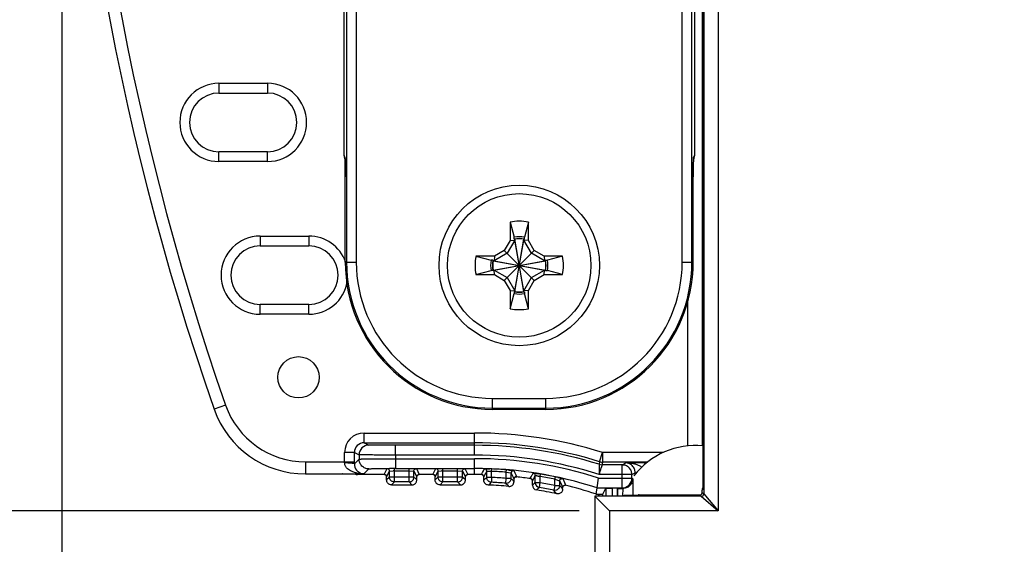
# Model space of a CAD drawing. Header units: inches. Extents: x 0 to 22, y 0 to 17.
# Tile 13 of 33: x 7.8 to 9.8, y 8.1 to 9.2. Entities that reach past the tile are written whole.
import ezdxf

# ---------------------------------------------------------------- set-up
doc = ezdxf.new("R2010")
doc.units = ezdxf.units.IN
doc.header["$LTSCALE"] = 1.21
doc.header["$MEASUREMENT"] = 0
doc.layers.get('0').update_dxf_attribs({"linetype": 'CONTINUOUS'})
doc.layers.add('02___PRT_ALL_AXES', color=7, linetype='CONTINUOUS')
doc.layers.add('DIMENSIONS', color=7, linetype='CONTINUOUS')
doc.styles.get("Standard").update_dxf_attribs({"font": 'txt', "width": 0.8})
doc.dimstyles.new('DIMSTYLE_1', dxfattribs={"dimtxt": 0.125, "dimasz": 0.18, "dimexe": 0.125, "dimexo": 0.0625, "dimgap": 0.0625, "dimtad": 0, "dimtih": 1, "dimtoh": 1, "dimzin": 4, "dimdsep": 46, "dimtxsty": 'STANDARD', "dimblk": '_FILLED', "dimblk1": '_FILLED', "dimblk2": '_FILLED', "dimcen": 0.09, "dimadec": 0, "dimazin": 0, "dimtp": 0.001, "dimtm": 0.001, "dimtfac": 1, "dimtofl": 0, "dimtmove": 0, "dimatfit": 3, "dimldrblk": '_FILLED', "dimfxl": 1, "dimtolj": 1, "dimtzin": 4, "dimarcsym": 0})

# ---------------------------------------------------------------- blocks, each defined once
blk = doc.blocks.new('_FILLED')
at = {"color": 0, "linetype": 'BYBLOCK'}
blk.add_solid([(0, 0), (-1, 0.174), (-1, -0.174)], dxfattribs=at)
blk = doc.blocks.new('*D0')
at = {"layer": 'DIMENSIONS', "color": 2, "linetype": 'CONTINUOUS'}
for p, q in [((8.9475, 12.2963), (6.2586, 12.2963)), ((6.3836, 12.2963), (6.3836, 10.3668)), ((6.3836, 8.1873), (6.3836, 10.1168)), ((8.9475, 8.1873), (6.2586, 8.1873))]:
    blk.add_line(p, q, dxfattribs=at)
at = {"layer": 'DIMENSIONS', "color": 2, "linetype": 'CONTINUOUS', "xscale": 0.18, "yscale": 0.18, "zscale": 0.18}
for p, rotation in [((6.3836, 12.2963), 90), ((6.3836, 8.1873), 270)]:
    blk.add_blockref('_FILLED', p, dxfattribs=dict(at, rotation=rotation))
at = {"layer": 'DIMENSIONS', "color": 2, "linetype": 'CONTINUOUS', "insert": (6.3836, 10.3043), "char_height": 0.125, "width": 1.225, "attachment_point": 2, "line_spacing_factor": 0.9}
blk.add_mtext('4.11{\\Ftxt.shx;\\W1.000000;\\H0.125000; }[104.4]', dxfattribs=at)
blk = doc.blocks.new('*D4')
at = {"layer": 'DIMENSIONS', "color": 2, "linetype": 'CONTINUOUS'}
for p, q in [((12.9823, 8.4136), (12.9823, 5.7158)), ((8.98, 8.0041), (8.98, 5.7158)), ((8.98, 5.8408), (10.3062, 5.8408)), ((12.9823, 5.8408), (11.6562, 5.8408))]:
    blk.add_line(p, q, dxfattribs=at)
at = {"layer": 'DIMENSIONS', "color": 2, "linetype": 'CONTINUOUS', "xscale": 0.18, "yscale": 0.18, "zscale": 0.18, "rotation": 180}
blk.add_blockref('_FILLED', (8.98, 5.8408), dxfattribs=at)
at = {"layer": 'DIMENSIONS', "color": 2, "linetype": 'CONTINUOUS', "xscale": 0.18, "yscale": 0.18, "zscale": 0.18}
blk.add_blockref('_FILLED', (12.9823, 5.8408), dxfattribs=at)
at = {"layer": 'DIMENSIONS', "color": 2, "linetype": 'CONTINUOUS', "insert": (10.9812, 5.9033), "char_height": 0.125, "width": 1.225, "attachment_point": 2, "line_spacing_factor": 0.9}
blk.add_mtext('4.00{\\Ftxt.shx;\\W1.000000;\\H0.125000; }[101.7]', dxfattribs=at)
blk = doc.blocks.new('*D5')
at = {"layer": 'DIMENSIONS', "color": 2, "linetype": 'CONTINUOUS'}
for p, q in [((7.8836, 10.1793), (7.8836, 6.4658)), ((8.98, 8.0041), (8.98, 6.4658)), ((7.8836, 6.5908), (7.5121, 6.5908)), ((8.98, 6.5908), (9.34, 6.5908))]:
    blk.add_line(p, q, dxfattribs=at)
at = {"layer": 'DIMENSIONS', "color": 2, "linetype": 'CONTINUOUS', "xscale": 0.18, "yscale": 0.18, "zscale": 0.18}
blk.add_blockref('_FILLED', (7.8836, 6.5908), dxfattribs=at)
at = {"layer": 'DIMENSIONS', "color": 2, "linetype": 'CONTINUOUS', "xscale": 0.18, "yscale": 0.18, "zscale": 0.18, "rotation": 180}
blk.add_blockref('_FILLED', (8.98, 6.5908), dxfattribs=at)
at = {"layer": 'DIMENSIONS', "color": 2, "linetype": 'CONTINUOUS', "insert": (7.4496, 6.6533), "char_height": 0.125, "width": 1.125, "attachment_point": 3, "line_spacing_factor": 0.9}
blk.add_mtext('1.10{\\Ftxt.shx;\\W1.000000;\\H0.125000; }[27.9]', dxfattribs=at)

msp = doc.modelspace()

# ---------------------------------------------------------------- linework, layer by layer
at = {"color": 7, "linetype": 'CONTINUOUS'}
for p, q in [((9.2338, 12.2963), (9.2338, 8.1873)), ((9.2038, 12.2613), (9.2038, 8.2223)), ((9.2022, 12.2523), (9.2022, 8.2313)), ((9.2013, 8.3209), (9.2013, 12.1773)), ((8.469, 11.7848), (8.469, 8.6988)), ((8.489, 11.7848), (8.489, 8.6988)), ((9.1596, 8.6988), (9.1596, 11.7848)), ((9.1796, 8.6988), (9.1796, 11.7848)), ((8.4638, 8.9181), (8.4638, 11.5655)), ((9.1848, 11.5655), (9.1848, 8.9181)), ((8.2065, 9.0662), (8.2065, 9.0462)), ((8.2065, 9.0662), (8.3065, 9.0662)), ((8.3065, 9.0662), (8.3065, 9.0462)), ((8.2065, 9.0462), (8.3065, 9.0462)), ((8.2065, 8.9054), (8.2065, 8.9254)), ((8.3065, 8.9254), (8.2065, 8.9254)), ((8.3065, 8.9054), (8.3065, 8.9254)), ((8.4658, 8.9142), (8.4638, 8.9181)), ((8.4661, 8.909), (8.4658, 8.9142)), ((9.1828, 8.9142), (9.1825, 8.909)), ((9.1848, 8.9181), (9.1828, 8.9142)), ((8.3065, 8.9054), (8.2065, 8.9054)), ((8.4659, 8.9117), (8.466, 8.9112)), ((8.4661, 8.9089), (8.4659, 8.9092)), ((8.4661, 8.9084), (8.4661, 8.909)), ((8.4661, 8.9089), (8.4661, 8.9069)), ((8.4662, 8.902), (8.4663, 8.899)), ((9.1824, 8.902), (9.1823, 8.9004)), ((9.1827, 8.9092), (9.1825, 8.9089)), ((9.1825, 8.909), (9.1825, 8.9084)), ((9.1825, 8.906), (9.1825, 8.9083)), ((8.4664, 8.8742), (8.4664, 8.8769)), ((8.4664, 8.6988), (8.4664, 8.8742)), ((8.4664, 8.8742), (8.4664, 8.8742)), ((9.1822, 8.8865), (9.1822, 8.8827)), ((9.1822, 8.8761), (9.1822, 8.8742)), ((9.1822, 8.8742), (9.1822, 8.8742)), ((8.8054, 8.7808), (8.8138, 8.7496)), ((8.8054, 8.7808), (8.8054, 8.743)), ((8.8432, 8.7808), (8.8348, 8.7496)), ((8.8432, 8.743), (8.8432, 8.7808)), ((8.2914, 8.7522), (8.2914, 8.7322)), ((8.2914, 8.7522), (8.3914, 8.7522)), ((8.3914, 8.7522), (8.3914, 8.7322)), ((8.2914, 8.7322), (8.3914, 8.7322)), ((8.8054, 8.743), (8.7936, 8.7225)), ((8.8149, 8.7437), (8.7993, 8.7168)), ((8.8054, 8.743), (8.8149, 8.7437)), ((8.8138, 8.7459), (8.8138, 8.7496)), ((8.8147, 8.7461), (8.8149, 8.7455)), ((8.8149, 8.7455), (8.8149, 8.7437)), ((8.8337, 8.6381), (8.8149, 8.7455)), ((8.8149, 8.6381), (8.8337, 8.7455)), ((8.8337, 8.6399), (8.8149, 8.7437)), ((8.8149, 8.6399), (8.8337, 8.7437)), ((8.8339, 8.7461), (8.8337, 8.7455)), ((8.8337, 8.7437), (8.8337, 8.7455)), ((8.8493, 8.7168), (8.8337, 8.7437)), ((8.8432, 8.743), (8.8337, 8.7437)), ((8.8348, 8.7459), (8.8348, 8.7496)), ((8.855, 8.7225), (8.8432, 8.743)), ((8.7353, 8.7107), (8.7665, 8.7023)), ((8.7731, 8.7107), (8.7353, 8.7107)), ((8.7993, 8.7168), (8.7724, 8.7012)), ((8.7731, 8.7107), (8.7724, 8.7012)), ((8.7936, 8.7225), (8.7731, 8.7107)), ((8.855, 8.6611), (8.7936, 8.7225)), ((8.7936, 8.6611), (8.855, 8.7225)), ((8.8762, 8.7012), (8.8493, 8.7168)), ((8.8755, 8.7107), (8.855, 8.7225)), ((8.8755, 8.7107), (8.8762, 8.7012)), ((8.9133, 8.7107), (8.8755, 8.7107)), ((8.9133, 8.7107), (8.8821, 8.7023)), ((8.4664, 8.6988), (8.489, 8.6988)), ((8.7702, 8.7023), (8.7665, 8.7023)), ((8.77, 8.7014), (8.7706, 8.7012)), ((8.7706, 8.7012), (8.878, 8.6824)), ((8.7724, 8.7012), (8.7706, 8.7012)), ((8.7706, 8.6824), (8.878, 8.7012)), ((8.7724, 8.7012), (8.8762, 8.6824)), ((8.7724, 8.6824), (8.8762, 8.7012)), ((8.878, 8.7012), (8.8762, 8.7012)), ((8.8786, 8.7014), (8.878, 8.7012)), ((8.8784, 8.7023), (8.8821, 8.7023)), ((9.1596, 8.6988), (9.1822, 8.6988)), ((8.7353, 8.6729), (8.7665, 8.6813)), ((8.7353, 8.6729), (8.7731, 8.6729)), ((8.7702, 8.6813), (8.7665, 8.6813)), ((8.77, 8.6822), (8.7706, 8.6824)), ((8.7706, 8.6824), (8.7724, 8.6824)), ((8.7724, 8.6824), (8.7993, 8.6668)), ((8.7731, 8.6729), (8.7724, 8.6824)), ((8.7731, 8.6729), (8.7936, 8.6611)), ((8.8493, 8.6668), (8.8762, 8.6824)), ((8.855, 8.6611), (8.8755, 8.6729)), ((8.8755, 8.6729), (8.8762, 8.6824)), ((8.8755, 8.6729), (8.9133, 8.6729)), ((8.8762, 8.6824), (8.878, 8.6824)), ((8.8786, 8.6822), (8.878, 8.6824)), ((8.8784, 8.6813), (8.8821, 8.6813)), ((8.9133, 8.6729), (8.8821, 8.6813)), ((8.7936, 8.6611), (8.8054, 8.6406)), ((8.7993, 8.6668), (8.8149, 8.6399)), ((8.8337, 8.6399), (8.8493, 8.6668)), ((8.8432, 8.6406), (8.855, 8.6611)), ((8.8054, 8.6406), (8.8054, 8.6028)), ((8.8054, 8.6406), (8.8149, 8.6399)), ((8.8054, 8.6028), (8.8138, 8.634)), ((8.8138, 8.6377), (8.8138, 8.634)), ((8.8147, 8.6375), (8.8149, 8.6381)), ((8.8149, 8.6399), (8.8149, 8.6381)), ((8.8432, 8.6406), (8.8337, 8.6399)), ((8.8337, 8.6381), (8.8337, 8.6399)), ((8.8339, 8.6375), (8.8337, 8.6381)), ((8.8348, 8.6377), (8.8348, 8.634)), ((8.8432, 8.6028), (8.8348, 8.634)), ((8.8432, 8.6028), (8.8432, 8.6406)), ((8.2914, 8.5914), (8.2914, 8.6114)), ((8.3914, 8.6114), (8.2914, 8.6114)), ((8.3914, 8.5914), (8.3914, 8.6114)), ((9.1713, 8.3211), (9.1713, 8.6207)), ((8.3914, 8.5914), (8.2914, 8.5914)), ((8.7693, 8.3959), (8.7693, 8.4185)), ((8.7693, 8.4185), (8.8793, 8.4185)), ((8.8793, 8.3959), (8.8793, 8.4185)), ((8.2203, 8.4045), (8.1967, 8.3963)), ((8.7693, 8.3985), (8.8793, 8.3985)), ((8.8793, 8.3959), (8.7693, 8.3959)), ((8.5051, 8.3273), (8.5051, 8.3473)), ((8.5051, 8.3473), (8.7325, 8.3473)), ((8.7325, 8.302), (8.7325, 8.3473)), ((8.5051, 8.3273), (8.5148, 8.3224)), ((8.5051, 8.3273), (8.7325, 8.3273)), ((8.4651, 8.2858), (8.4651, 8.3073)), ((8.4851, 8.3073), (8.4651, 8.3073)), ((8.4851, 8.3073), (8.4948, 8.3024)), ((8.4851, 8.2881), (8.4851, 8.3073)), ((8.5698, 8.302), (8.5698, 8.322)), ((8.7325, 8.322), (8.5698, 8.322)), ((8.9897, 8.2882), (8.9956, 8.3073)), ((9.1212, 8.3073), (8.9954, 8.3073)), ((8.9956, 8.3073), (8.9956, 8.2873)), ((8.3843, 8.2881), (8.3843, 8.2631)), ((8.3843, 8.2881), (8.4851, 8.2881)), ((8.4851, 8.2839), (8.4948, 8.2936)), ((8.4851, 8.2839), (8.4851, 8.2881)), ((8.4948, 8.3024), (8.4948, 8.2936)), ((8.5698, 8.302), (8.5698, 8.2945)), ((8.7325, 8.302), (8.5698, 8.302)), ((8.5698, 8.2945), (8.5698, 8.2745)), ((8.5698, 8.2945), (8.7325, 8.2945)), ((8.7325, 8.2618), (8.7325, 8.2945)), ((8.9897, 8.2882), (8.9889, 8.2829)), ((8.9956, 8.2873), (8.9951, 8.2837)), ((9.0887, 8.2873), (8.9956, 8.2873)), ((9.036, 8.282), (9.0436, 8.2858)), ((9.0867, 8.2858), (9.0436, 8.2858)), ((8.5043, 8.2631), (8.5148, 8.2736)), ((8.5464, 8.262), (8.5524, 8.274)), ((8.5514, 8.257), (8.5574, 8.269)), ((8.5524, 8.274), (8.5577, 8.2742)), ((8.5558, 8.2745), (8.5576, 8.2745)), ((8.5574, 8.269), (8.5647, 8.2692)), ((8.5574, 8.2567), (8.5574, 8.269)), ((8.5674, 8.2467), (8.5674, 8.2742)), ((8.5674, 8.2692), (8.5976, 8.2692)), ((8.5698, 8.2745), (8.7325, 8.2745)), ((8.5976, 8.2467), (8.5976, 8.2742)), ((8.5976, 8.2692), (8.6072, 8.2691)), ((8.6072, 8.2691), (8.6076, 8.269)), ((8.6076, 8.269), (8.6136, 8.257)), ((8.6076, 8.2567), (8.6076, 8.269)), ((8.6126, 8.274), (8.6186, 8.262)), ((8.6464, 8.262), (8.6524, 8.274)), ((8.6514, 8.257), (8.6574, 8.269)), ((8.6574, 8.269), (8.6647, 8.2692)), ((8.6574, 8.2567), (8.6574, 8.269)), ((8.6674, 8.2467), (8.6674, 8.2742)), ((8.6674, 8.2692), (8.6976, 8.2692)), ((8.6976, 8.2467), (8.6976, 8.2742)), ((8.6976, 8.2692), (8.7072, 8.2691)), ((8.7072, 8.2691), (8.7076, 8.269)), ((8.7076, 8.269), (8.7136, 8.257)), ((8.7076, 8.2567), (8.7076, 8.269)), ((8.7126, 8.274), (8.7186, 8.262)), ((8.7465, 8.2619), (8.7485, 8.2658)), ((8.7485, 8.2658), (8.7505, 8.2698)), ((8.7505, 8.2698), (8.7515, 8.2717)), ((8.7514, 8.2569), (8.7554, 8.2648)), ((8.7515, 8.2717), (8.7525, 8.2737)), ((8.7554, 8.2648), (8.7574, 8.2687)), ((8.7574, 8.2559), (8.7574, 8.2687)), ((8.7674, 8.2685), (8.7676, 8.2735)), ((8.7674, 8.2559), (8.7674, 8.2685)), ((8.7976, 8.2666), (8.798, 8.2716)), ((8.7976, 8.254), (8.7976, 8.2666)), ((8.7976, 8.2666), (8.8072, 8.2651)), ((8.803, 8.2712), (8.8125, 8.2701)), ((8.8072, 8.2651), (8.8076, 8.265)), ((8.8076, 8.254), (8.8076, 8.265)), ((8.8076, 8.265), (8.8116, 8.2565)), ((8.8125, 8.2701), (8.8128, 8.2701)), ((8.8128, 8.2701), (8.8131, 8.27)), ((8.8131, 8.27), (8.8151, 8.2657)), ((8.8151, 8.2657), (8.8171, 8.2615)), ((8.852, 8.2629), (8.8532, 8.265)), ((8.8532, 8.265), (8.8533, 8.265)), ((8.8533, 8.265), (8.8639, 8.2635)), ((8.9889, 8.2829), (8.9888, 8.2761)), ((8.9948, 8.282), (8.9928, 8.2754)), ((8.9951, 8.2837), (8.9948, 8.282)), ((9.036, 8.282), (8.9948, 8.282)), ((9.036, 8.282), (9.0386, 8.2818)), ((9.036, 8.2345), (9.036, 8.282)), ((9.056, 8.262), (9.0629, 8.2654)), ((9.0629, 8.2654), (9.0653, 8.2655)), ((9.0629, 8.2623), (9.0629, 8.2654)), ((8.3843, 8.2631), (8.5043, 8.2631)), ((8.4603, 8.2631), (8.4603, 8.2631)), ((8.4606, 8.2631), (8.4603, 8.2631)), ((8.4891, 8.2622), (8.4915, 8.2619)), ((8.4915, 8.2619), (8.491, 8.2624)), ((8.491, 8.2619), (8.4917, 8.2618)), ((8.4922, 8.2618), (8.4915, 8.2619)), ((8.4922, 8.2618), (8.4917, 8.2618)), ((8.5471, 8.2618), (8.4922, 8.2618)), ((8.5469, 8.2619), (8.5464, 8.262)), ((8.5471, 8.2619), (8.5472, 8.2619)), ((8.5508, 8.2594), (8.5514, 8.257)), ((8.5514, 8.2507), (8.5514, 8.257)), ((8.5514, 8.257), (8.5514, 8.257)), ((8.5564, 8.2557), (8.5514, 8.2507)), ((8.6076, 8.2567), (8.5574, 8.2567)), ((8.5674, 8.2467), (8.5614, 8.2407)), ((8.5976, 8.2467), (8.5674, 8.2467)), ((8.6036, 8.2407), (8.5976, 8.2467)), ((8.6136, 8.2507), (8.6086, 8.2557)), ((8.6136, 8.257), (8.6137, 8.2581)), ((8.6136, 8.257), (8.6136, 8.257)), ((8.6136, 8.2507), (8.6136, 8.257)), ((8.6137, 8.2581), (8.6145, 8.2598)), ((8.6145, 8.2598), (8.6156, 8.261)), ((8.6186, 8.262), (8.6178, 8.2619)), ((8.6178, 8.2619), (8.6179, 8.2619)), ((8.6471, 8.2618), (8.6179, 8.2618)), ((8.6469, 8.2619), (8.6464, 8.262)), ((8.6471, 8.2619), (8.6472, 8.2619)), ((8.6508, 8.2594), (8.6514, 8.257)), ((8.6514, 8.2507), (8.6514, 8.257)), ((8.6514, 8.257), (8.6514, 8.257)), ((8.6564, 8.2557), (8.6514, 8.2507)), ((8.7076, 8.2567), (8.6574, 8.2567)), ((8.6674, 8.2467), (8.6614, 8.2407)), ((8.6976, 8.2467), (8.6674, 8.2467)), ((8.7036, 8.2407), (8.6976, 8.2467)), ((8.7136, 8.2507), (8.7086, 8.2557)), ((8.7136, 8.257), (8.7137, 8.2581)), ((8.7136, 8.257), (8.7136, 8.257)), ((8.7136, 8.2507), (8.7136, 8.257)), ((8.7137, 8.2581), (8.7145, 8.2598)), ((8.7145, 8.2598), (8.7156, 8.261)), ((8.7186, 8.262), (8.7178, 8.2619)), ((8.7178, 8.2619), (8.7179, 8.2619)), ((8.7325, 8.2618), (8.7179, 8.2618)), ((8.747, 8.2618), (8.7465, 8.2619)), ((8.7508, 8.2593), (8.7514, 8.2569)), ((8.7514, 8.2502), (8.7514, 8.2569)), ((8.7514, 8.2569), (8.7514, 8.2569)), ((8.7534, 8.2521), (8.7514, 8.2502)), ((8.7554, 8.254), (8.7534, 8.2521)), ((8.7574, 8.2559), (8.7554, 8.254)), ((8.7674, 8.2559), (8.7574, 8.2559)), ((8.7674, 8.2559), (8.767, 8.246)), ((8.7968, 8.2441), (8.7976, 8.254)), ((8.8076, 8.254), (8.7976, 8.254)), ((8.8094, 8.2521), (8.8088, 8.2528)), ((8.8096, 8.2519), (8.8094, 8.252)), ((8.8116, 8.2565), (8.8119, 8.2559)), ((8.8119, 8.2559), (8.8125, 8.2546)), ((8.8125, 8.2546), (8.8136, 8.2523)), ((8.8136, 8.2523), (8.8138, 8.2538)), ((8.8136, 8.2523), (8.8136, 8.2523)), ((8.8136, 8.2475), (8.8136, 8.2523)), ((8.8138, 8.2538), (8.8148, 8.2556)), ((8.8191, 8.2573), (8.8154, 8.2575)), ((8.8171, 8.2615), (8.8181, 8.2595)), ((8.8177, 8.2572), (8.8182, 8.2573)), ((8.8181, 8.2595), (8.8183, 8.259)), ((8.8184, 8.2589), (8.8191, 8.2573)), ((8.8471, 8.2537), (8.8491, 8.2575)), ((8.8474, 8.2536), (8.8471, 8.2537)), ((8.8479, 8.2535), (8.8474, 8.2536)), ((8.8491, 8.2575), (8.8512, 8.2612)), ((8.851, 8.2509), (8.8514, 8.2488)), ((8.8512, 8.2612), (8.852, 8.2629)), ((8.8514, 8.2488), (8.8535, 8.2526)), ((8.8514, 8.2401), (8.8514, 8.2488)), ((8.8514, 8.2488), (8.8514, 8.2488)), ((8.8535, 8.2526), (8.8554, 8.2563)), ((8.8554, 8.2563), (8.8574, 8.26)), ((8.8557, 8.2437), (8.8574, 8.2452)), ((8.8574, 8.2452), (8.8574, 8.26)), ((8.8574, 8.2452), (8.8674, 8.2452)), ((8.8657, 8.2353), (8.8674, 8.2452)), ((8.8674, 8.2579), (8.8682, 8.2628)), ((8.8674, 8.2452), (8.8674, 8.2579)), ((8.8676, 8.2629), (8.8682, 8.2628)), ((8.8976, 8.2522), (8.8986, 8.2571)), ((8.8976, 8.2394), (8.8976, 8.2522)), ((8.8976, 8.2522), (8.9072, 8.2489)), ((8.9036, 8.256), (8.9131, 8.2537)), ((8.9072, 8.2489), (8.9076, 8.2486)), ((8.9076, 8.2394), (8.9076, 8.2486)), ((8.9076, 8.2486), (8.9116, 8.2395)), ((8.9131, 8.2537), (8.9134, 8.2536)), ((8.9134, 8.2536), (8.9137, 8.2535)), ((8.9137, 8.2535), (8.9145, 8.2517)), ((8.9145, 8.2517), (8.9157, 8.2489)), ((8.9157, 8.2489), (8.9187, 8.2422)), ((8.9843, 8.2345), (8.9875, 8.2545)), ((8.9875, 8.2545), (9.056, 8.2545)), ((9.056, 8.262), (8.9887, 8.262)), ((9.056, 8.2623), (9.056, 8.262)), ((9.056, 8.2545), (9.056, 8.262)), ((9.0578, 8.2528), (9.056, 8.2545)), ((9.0578, 8.2528), (9.0578, 8.2185)), ((8.5614, 8.2407), (8.6036, 8.2407)), ((8.6614, 8.2407), (8.7036, 8.2407)), ((8.8976, 8.2394), (8.8955, 8.2296)), ((8.8976, 8.2394), (8.9076, 8.2394)), ((8.9116, 8.2395), (8.9117, 8.2392)), ((8.9116, 8.2344), (8.9118, 8.2341)), ((8.9117, 8.2392), (8.9119, 8.2388)), ((8.9118, 8.2341), (8.9121, 8.2337)), ((8.9119, 8.2387), (8.9126, 8.2371)), ((8.9121, 8.2337), (8.9136, 8.2319)), ((8.9126, 8.2371), (8.9136, 8.2349)), ((8.9136, 8.2349), (8.9136, 8.2349)), ((8.9136, 8.2319), (8.9136, 8.2349)), ((8.9187, 8.2422), (8.9189, 8.2418)), ((8.9187, 8.2399), (8.919, 8.2399)), ((8.9189, 8.2417), (8.9198, 8.2398)), ((8.9198, 8.2398), (8.919, 8.2399)), ((8.9823, 8.2218), (8.9843, 8.2345)), ((8.9843, 8.2345), (9.036, 8.2345)), ((8.9961, 8.2218), (9.0023, 8.2342)), ((9.0023, 8.2342), (9.0164, 8.2342)), ((9.0023, 8.2342), (9.0023, 8.2175)), ((9.0164, 8.2175), (9.0164, 8.2342)), ((9.0271, 8.2333), (9.0264, 8.234)), ((9.0264, 8.2175), (9.0264, 8.234)), ((9.0271, 8.2175), (9.0271, 8.2333)), ((9.0271, 8.2333), (9.0374, 8.2331)), ((9.0374, 8.2331), (9.036, 8.2345)), ((9.0377, 8.2184), (9.0378, 8.2331)), ((9.2022, 8.2313), (9.2008, 8.2299)), ((9.2008, 8.2253), (9.2008, 8.2299)), ((9.2008, 8.2253), (9.2038, 8.2223)), ((9.2022, 8.2319), (9.2022, 8.2313)), ((9.1988, 8.2173), (8.98, 8.2173)), ((8.98, 8.2173), (8.98, 7.9158)), ((8.98, 8.2173), (9.01, 8.1873)), ((8.9823, 8.2218), (8.9814, 8.2221)), ((8.9823, 8.2218), (8.9961, 8.2218)), ((8.9887, 8.2175), (8.9887, 8.2197)), ((8.9961, 8.2175), (8.9961, 8.2218)), ((9.0693, 8.2185), (9.0471, 8.2185)), ((9.0675, 8.2188), (9.0672, 8.2185)), ((9.0689, 8.2198), (9.0675, 8.2188)), ((9.0687, 8.2197), (9.0675, 8.2188)), ((9.0675, 8.2188), (9.0675, 8.2188)), ((9.071, 8.2203), (9.0689, 8.2198)), ((9.071, 8.2203), (9.0693, 8.2185)), ((9.071, 8.2203), (9.1958, 8.2203)), ((9.071, 8.2203), (9.071, 8.2203)), ((9.1958, 8.2203), (9.1988, 8.2173)), ((9.1988, 8.2173), (9.2338, 8.1873)), ((9.2038, 8.2223), (9.2338, 8.1873)), ((9.2338, 8.1873), (9.01, 8.1873)), ((9.01, 8.1873), (9.01, 7.9158))]:
    msp.add_line(p, q, dxfattribs=at)
for points in [[(8.466, 8.9112), (8.466, 8.9102), (8.4661, 8.9089)], [(8.4661, 8.9069), (8.4662, 8.9046), (8.4662, 8.902)], [(8.4663, 8.899), (8.4664, 8.8921), (8.4664, 8.8881), (8.4664, 8.8839), (8.4664, 8.8794), (8.4664, 8.8742)], [(9.1822, 8.6988), (9.1822, 8.8769), (9.1822, 8.8823), (9.1822, 8.8873), (9.1822, 8.892), (9.1823, 8.8962), (9.1823, 8.9), (9.1824, 8.9033), (9.1825, 8.906)], [(9.1825, 8.9083), (9.1826, 8.91), (9.1826, 8.9112), (9.1826, 8.9115)], [(8.4877, 8.2626), (8.4899, 8.262), (8.491, 8.2619)], [(8.5472, 8.2619), (8.5479, 8.2617), (8.5493, 8.261), (8.5508, 8.2594)], [(8.6156, 8.261), (8.6169, 8.2617), (8.6178, 8.2619)], [(8.6472, 8.2619), (8.6479, 8.2617), (8.6493, 8.261), (8.6508, 8.2594)], [(8.7156, 8.261), (8.7169, 8.2617), (8.7178, 8.2619)], [(8.7473, 8.2618), (8.748, 8.2616), (8.7494, 8.2608), (8.7508, 8.2593)], [(8.7474, 8.2618), (8.7473, 8.2618), (8.7473, 8.2618)], [(8.8148, 8.2556), (8.8162, 8.2567), (8.8177, 8.2572)], [(8.8479, 8.2535), (8.8478, 8.2535), (8.848, 8.2535)], [(8.848, 8.2535), (8.8487, 8.2532), (8.8499, 8.2524), (8.851, 8.2509)], [(8.9136, 8.2349), (8.9138, 8.2362), (8.9147, 8.238)], [(8.9147, 8.238), (8.916, 8.2392), (8.9175, 8.2398), (8.9187, 8.2399)]]:
    msp.add_lwpolyline(points, dxfattribs=at)
for centre, radius in [((8.8243, 8.6918), 0.1476), ((8.3702, 8.4618), 0.0425)]:
    msp.add_circle(centre, radius, dxfattribs=at)
for centre, radius, start, end in [((13.479, 10.2418), 5.5954, 160.7415, 199.2585), ((13.479, 10.2418), 5.5704, 160.7415, 199.2585), ((8.2065, 8.9858), 0.0804, 90, 270), ((8.3065, 8.9858), 0.0804, 270, 90), ((8.2065, 8.9858), 0.0604, 90, 270), ((8.3065, 8.9858), 0.0604, 270, 90), ((8.4839, 8.9181), 0.0201, 180.0043, 198.0325), ((8.4856, 8.9142), 0.0199, 179.9949, 187.1365), ((9.1629, 8.9142), 0.0199, 352.0509, 359.9994), ((9.1648, 8.9181), 0.02, 341.9589, 348.0947), ((9.1647, 8.9181), 0.0201, 348.0834, 359.9921), ((8.4837, 8.9181), 0.0199, 198.0652, 206.3245), ((8.0272, 8.896), 0.4391, 1.2813, 1.6153), ((7.8641, 8.8923), 0.6022, 1.1434, 1.284), ((7.7028, 8.8892), 0.7636, 0.9638, 1.1387), ((7.5198, 8.8861), 0.9465, 0.8436, 0.9627), ((7.2292, 8.882), 1.2372, 0.6288, 0.836), ((6.9443, 8.8789), 1.5221, 0.5143, 0.6291), ((6.6483, 8.8763), 1.8181, 0.3215, 0.5103), ((10.9507, 8.8767), 1.7685, 179.4893, 179.6834), ((10.3325, 8.8831), 1.1503, 179.1414, 179.3668), ((10.6574, 8.8793), 1.4752, 179.3592, 179.4903), ((9.7046, 8.8941), 0.5223, 178.6496, 178.7685), ((9.8649, 8.8907), 0.6826, 178.7708, 179.0465), ((9.5698, 8.8974), 0.3874, 178.3669, 178.6627), ((9.1649, 8.9181), 0.0199, 333.6755, 341.9349), ((6.4112, 8.875), 2.0552, 0.1959, 0.3211), ((6.1404, 8.8741), 2.326, 0.0681, 0.1948), ((11.4556, 8.8743), 2.2734, 179.7878, 179.9535), ((8.8243, 8.6918), 0.0909, 78.007, 101.993), ((8.2914, 8.6718), 0.0804, 90, 270), ((8.3914, 8.6718), 0.0804, 19.8033, 90), ((8.8243, 8.6921), 0.0585, 79.606, 100.394), ((8.2914, 8.6718), 0.0604, 90, 270), ((8.3914, 8.6718), 0.0604, 270, 90), ((8.8243, 8.6918), 0.0551, 78.9667, 101.0333), ((8.8243, 8.6918), 0.0546, 80.0284, 99.9716), ((8.8243, 8.6918), 0.0909, 168.007, 191.993), ((8.8243, 8.6918), 0.0909, 348.007, 11.993), ((8.7693, 8.6988), 0.3029, 180, 270), ((8.7693, 8.6988), 0.3003, 180, 270), ((8.7693, 8.6988), 0.2803, 180, 270), ((8.824, 8.6918), 0.0585, 169.606, 190.394), ((8.8243, 8.6918), 0.0551, 168.9667, 191.0333), ((8.8243, 8.6918), 0.0546, 170.0284, 189.9716), ((8.8243, 8.6918), 0.0546, 350.0284, 9.9716), ((8.8243, 8.6918), 0.0551, 348.9667, 11.0333), ((8.8793, 8.6988), 0.3029, 270, 360), ((8.8793, 8.6988), 0.3003, 270, 360), ((8.8793, 8.6988), 0.2803, 270, 360), ((8.8246, 8.6918), 0.0585, 349.606, 10.394), ((8.3914, 8.6718), 0.0804, 270, 350.16), ((8.8243, 8.6918), 0.0551, 258.9667, 281.0333), ((8.8243, 8.6915), 0.0585, 259.606, 280.394), ((8.8243, 8.6918), 0.0546, 260.0284, 279.9716), ((8.8243, 8.6918), 0.0909, 258.007, 281.993), ((8.3843, 8.4618), 0.1987, 199.2585, 270), ((8.3843, 8.4618), 0.1737, 199.2585, 270), ((8.5051, 8.3073), 0.04, 90.0002, 179.9932), ((8.7325, 7.4618), 0.8855, 72.7291, 90), ((8.5051, 8.3073), 0.02, 89.9792, 179.9966), ((8.7325, 7.4618), 0.8655, 72.7127, 90), ((8.5148, 8.3024), 0.02, 90.0114, 180.0042), ((8.7325, 7.4618), 0.8602, 72.6603, 90), ((9.1873, 8.1618), 0.16, 84.6459, 142.4937), ((8.7325, 7.4618), 0.8402, 72.2491, 90), ((8.7325, 7.4618), 0.8327, 72.169, 90), ((8.9956, 8.3073), 0.02, 252.7157, 258.4731), ((8.9956, 8.3073), 0.02, 258.4894, 269.9853), ((9.0432, 8.209), 0.0768, 85.4628, 89.7512), ((9.0435, 8.2123), 0.0734, 81.4003, 85.4732), ((8.5062, 8.2838), 0.0211, 179.8594, 218.4645), ((8.5697, 5.2033), 3.0712, 89.9986, 90.2247), ((8.5643, 7.8281), 0.4461, 90.5906, 90.8482), ((8.5663, 7.6336), 0.6406, 90.2707, 90.5956), ((8.5674, 7.4478), 0.8264, 89.9972, 90.281), ((8.5674, 7.9025), 0.3667, 89.9955, 90.4215), ((8.6674, 7.9025), 0.3667, 89.9955, 90.4215), ((8.7325, 7.4618), 0.8127, 71.9492, 90), ((8.7524, 8.2687), 0.005, 0.0297, 88.564), ((8.7497, 7.8599), 0.414, 87.5201, 88.0899), ((8.7325, 7.4618), 0.8074, 85.3765, 87.5218), ((8.7325, 7.4618), 0.8124, 85.3765, 87.5218), ((8.7646, 7.8585), 0.4144, 84.6774, 85.3775), ((8.8126, 8.265), 0.005, 84.3355, 179.9641), ((8.8524, 8.26), 0.005, 0.0246, 81.4403), ((12.4816, 8.2371), 3.4931, 179.3607, 179.5916), ((6.0435, 9.1818), 3.0855, 342.6563, 342.918), ((8.9948, 8.302), 0.02, 252.6614, 269.9989), ((9.036, 8.2617), 0.0202, 75.2789, 82.3953), ((9.036, 8.262), 0.02, 68.1071, 75.2878), ((9.036, 8.2619), 0.02, 45.6801, 68.0439), ((9.036, 8.2619), 0.02, 22.701, 45.6407), ((9.0429, 8.2661), 0.0197, 52.4056, 58.3257), ((9.0359, 8.262), 0.0201, 11.8343, 22.6107), ((9.0427, 8.2659), 0.02, 46.7966, 52.4053), ((9.0358, 8.2619), 0.0202, 5.6636, 11.8526), ((9.0424, 8.2655), 0.0205, 21.0184, 46.7233), ((9.042, 8.2654), 0.0208, 12.2322, 21.0889), ((9.0421, 8.2654), 0.0208, 4.8213, 12.2336), ((9.0421, 8.2654), 0.0208, 0.012, 4.8184), ((9.0483, 8.2327), 0.0525, 69.2135, 73.445), ((8.5464, 8.257), 0.00498, 29.7298, 57.9214), ((8.6186, 8.257), 0.00498, 119.9323, 154.311), ((8.6464, 8.257), 0.00498, 29.7298, 57.9214), ((8.7186, 8.257), 0.00498, 119.9323, 154.311), ((8.7325, 7.46), 0.8018, 89.3618, 89.9993), ((8.7326, 7.4661), 0.7957, 88.908, 89.3636), ((8.7464, 8.2569), 0.00498, 29.1947, 57.0937), ((10.3284, 6.6349), 2.2436, 134.1035, 134.3148), ((8.7325, 7.4618), 0.7849, 85.3034, 87.4827), ((8.7325, 7.4618), 0.7949, 85.3034, 87.4827), ((7.2358, 6.8242), 2.1101, 42.0509, 42.2904), ((7.2298, 6.8005), 2.1453, 42.415, 42.5734), ((8.8186, 8.2523), 0.00496, 115.7641, 128.4628), ((8.7327, 7.4635), 0.7983, 81.7024, 83.8514), ((8.8464, 8.2488), 0.00498, 25.9821, 51.8057), ((8.8674, 8.2452), 0.01, 180.0159, 260.2125), ((8.7999, 7.8602), 0.4084, 80.6916, 80.9911), ((8.8192, 8.0683), 0.1956, 75.736, 76.1902), ((8.7978, 7.8469), 0.4218, 80.4766, 80.6932), ((8.7325, 7.4618), 0.8074, 78.2023, 80.3815), ((8.7325, 7.4618), 0.7949, 78.0136, 80.2284), ((8.7325, 7.4618), 0.8124, 78.2023, 80.3815), ((8.8123, 7.8438), 0.4222, 77.508, 78.2034), ((9.036, 8.2545), 0.02, 270.0209, 359.9791), ((9.0362, 8.262), 0.0199, 1.0401, 5.663), ((8.7325, 7.4618), 0.7789, 84.8299, 87.9), ((10.4356, 6.3719), 2.4495, 130.167, 130.2977), ((8.8614, 8.2401), 0.01, 180.0161, 260.5795), ((10.4218, 6.4116), 2.3974, 130.471, 130.6579), ((8.7325, 7.4618), 0.7789, 77.4747, 80.5956), ((8.7325, 7.4618), 0.7849, 78.0136, 80.2284), ((7.3291, 6.9769), 2.0057, 38.3805, 38.6517), ((7.3228, 6.9557), 2.0395, 38.828, 39.0069), ((8.7325, 7.4617), 0.8001, 71.8738, 76.5209), ((9.2299, 8.2304), 0.0291, 172.5123, 180.8511), ((8.7325, 7.4618), 0.8, 71.3202, 71.8051), ((9.1988, 8.2223), 0.005, 270.0374, 359.9626)]:
    msp.add_arc(centre, radius, start, end, dxfattribs=at)
for centre, start_param, end_param in [((9.0164, 8.234), 0.017453, 1.570796), ((9.0471, 8.2184), 1.570796, 3.124139)]:
    msp.add_ellipse(centre, major_axis=(0.01, 0), ratio=0.017455, start_param=start_param, end_param=end_param, dxfattribs=at)
for points, knots in [([(8.5698, 8.322), (8.5662, 8.322), (8.5593, 8.322), (8.5492, 8.322), (8.5412, 8.322), (8.5353, 8.3221), (8.5313, 8.3221), (8.5277, 8.3221), (8.5245, 8.3222), (8.5217, 8.3222), (8.5197, 8.3223), (8.5183, 8.3223), (8.5174, 8.3223), (8.5167, 8.3223), (8.516, 8.3224), (8.5155, 8.3224), (8.5152, 8.3224), (8.5149, 8.3224), (8.5148, 8.3224), (8.5148, 8.3224), (8.5148, 8.3224)], [0, 0, 0, 0, 0.192797, 0.378705, 0.550147, 0.628475, 0.700902, 0.766761, 0.825388, 0.87622, 0.918822, 0.936905, 0.952772, 0.966384, 0.977722, 0.986768, 0.993504, 0.997914, 0.999245, 1, 1, 1, 1]), ([(8.4851, 8.2839), (8.4851, 8.284), (8.4849, 8.2841), (8.4846, 8.2843), (8.4841, 8.2844), (8.4831, 8.2847), (8.4814, 8.285), (8.4789, 8.2852), (8.476, 8.2855), (8.4726, 8.2856), (8.4689, 8.2857), (8.4664, 8.2858), (8.4651, 8.2858)], [0, 0, 0, 0, 0.010978, 0.028998, 0.055201, 0.089722, 0.183184, 0.306846, 0.456216, 0.626378, 0.81039, 1, 1, 1, 1]), ([(8.4774, 8.2695), (8.4759, 8.2703), (8.4729, 8.2721), (8.4697, 8.2751), (8.4675, 8.2779), (8.4662, 8.2803), (8.4653, 8.2829), (8.4651, 8.2848), (8.4651, 8.2858)], [0, 0, 0, 0, 0.239371, 0.483591, 0.608693, 0.736332, 0.866853, 1, 1, 1, 1]), ([(8.5698, 8.302), (8.5649, 8.302), (8.5555, 8.302), (8.5417, 8.302), (8.5308, 8.302), (8.5228, 8.3021), (8.5174, 8.3021), (8.5124, 8.3021), (8.5081, 8.3022), (8.5043, 8.3022), (8.5015, 8.3023), (8.4995, 8.3023), (8.4984, 8.3023), (8.4973, 8.3023), (8.4965, 8.3024), (8.4958, 8.3024), (8.4954, 8.3024), (8.4951, 8.3024), (8.4949, 8.3024), (8.4948, 8.3024), (8.4948, 8.3024), (8.4948, 8.3024)], [0, 0, 0, 0, 0.192801, 0.378716, 0.550167, 0.628499, 0.700931, 0.766795, 0.825427, 0.876261, 0.918866, 0.93695, 0.952818, 0.96643, 0.977768, 0.986811, 0.993541, 0.996033, 0.99794, 0.999262, 1, 1, 1, 1]), ([(8.4948, 8.2936), (8.4948, 8.2936), (8.4948, 8.2936), (8.4949, 8.2936), (8.4951, 8.2936), (8.4954, 8.2937), (8.4958, 8.2937), (8.4965, 8.2938), (8.4973, 8.2938), (8.4984, 8.2938), (8.4995, 8.2939), (8.5015, 8.2939), (8.5042, 8.294), (8.508, 8.2941), (8.5124, 8.2942), (8.5174, 8.2942), (8.5228, 8.2943), (8.5286, 8.2944), (8.5349, 8.2944), (8.5438, 8.2945), (8.5555, 8.2945), (8.5649, 8.2945), (8.5698, 8.2945)], [0, 0, 0, 0, 0.000783, 0.002128, 0.00405, 0.006552, 0.013295, 0.02235, 0.033702, 0.047334, 0.063213, 0.081293, 0.12388, 0.174724, 0.233338, 0.299163, 0.371606, 0.449954, 0.533462, 0.621365, 0.807131, 1, 1, 1, 1]), ([(8.5148, 8.2736), (8.5122, 8.2736), (8.5069, 8.2746), (8.5003, 8.2791), (8.4958, 8.2857), (8.4948, 8.291), (8.4948, 8.2936)], [0, 0, 0, 0, 0.249409, 0.499614, 0.749816, 1, 1, 1, 1]), ([(9.0532, 8.2829), (9.0518, 8.2838), (9.0486, 8.2852), (9.0452, 8.2857), (9.0436, 8.2858)], [0, 0, 0, 0, 0.5157, 1, 1, 1, 1]), ([(9.0632, 8.283), (9.0625, 8.2832), (9.0596, 8.284), (9.0567, 8.2846), (9.0545, 8.2849)], [0, 0, 0, 0, 0.25071, 1, 1, 1, 1]), ([(8.5043, 8.2631), (8.4997, 8.2632), (8.4927, 8.2639), (8.4837, 8.2665), (8.4794, 8.2683), (8.4774, 8.2695)], [0, 0, 0, 0, 0.496615, 0.747062, 1, 1, 1, 1]), ([(8.5043, 8.2631), (8.503, 8.2632), (8.5004, 8.2635), (8.4966, 8.2649), (8.4929, 8.2672), (8.4907, 8.2694), (8.4897, 8.2707)], [0, 0, 0, 0, 0.225702, 0.460585, 0.713924, 1, 1, 1, 1]), ([(8.5148, 8.2736), (8.5148, 8.2736), (8.5149, 8.2736), (8.5151, 8.2737), (8.5154, 8.2737), (8.5158, 8.2737), (8.5162, 8.2738), (8.517, 8.2738), (8.5182, 8.2739), (8.5199, 8.274), (8.5219, 8.274), (8.5242, 8.2741), (8.5268, 8.2742), (8.5297, 8.2742), (8.534, 8.2743), (8.54, 8.2744), (8.5476, 8.2744), (8.553, 8.2745), (8.5558, 8.2745)], [0, 0, 0, 0, 0.002891, 0.007879, 0.014987, 0.024211, 0.035536, 0.04895, 0.081965, 0.123031, 0.171883, 0.22825, 0.291773, 0.362024, 0.438575, 0.608556, 0.797268, 1, 1, 1, 1]), ([(8.5549, 8.2733), (8.5547, 8.2734), (8.5539, 8.2738), (8.5531, 8.274), (8.5524, 8.274)], [0, 0, 0, 0, 0.251827, 1, 1, 1, 1]), ([(8.5574, 8.269), (8.5574, 8.2698), (8.5569, 8.2716), (8.5557, 8.2729), (8.5549, 8.2733)], [0, 0, 0, 0, 0.499978, 1, 1, 1, 1]), ([(8.6076, 8.269), (8.6076, 8.2698), (8.6081, 8.2716), (8.6093, 8.2729), (8.6101, 8.2733)], [0, 0, 0, 0, 0.499978, 1, 1, 1, 1]), ([(8.6101, 8.2733), (8.6103, 8.2734), (8.6111, 8.2738), (8.6119, 8.274), (8.6126, 8.274)], [0, 0, 0, 0, 0.251827, 1, 1, 1, 1]), ([(8.6549, 8.2733), (8.6547, 8.2734), (8.6539, 8.2738), (8.6531, 8.274), (8.6524, 8.274)], [0, 0, 0, 0, 0.251827, 1, 1, 1, 1]), ([(8.6574, 8.269), (8.6574, 8.2698), (8.6569, 8.2716), (8.6557, 8.2729), (8.6549, 8.2733)], [0, 0, 0, 0, 0.499978, 1, 1, 1, 1]), ([(8.7076, 8.269), (8.7076, 8.2698), (8.7081, 8.2716), (8.7093, 8.2729), (8.7101, 8.2733)], [0, 0, 0, 0, 0.499978, 1, 1, 1, 1]), ([(8.7101, 8.2733), (8.7103, 8.2734), (8.7111, 8.2738), (8.7119, 8.274), (8.7126, 8.274)], [0, 0, 0, 0, 0.251827, 1, 1, 1, 1]), ([(8.7525, 8.2737), (8.7525, 8.2737), (8.7526, 8.2738), (8.7526, 8.2738), (8.7527, 8.2738), (8.7528, 8.2738), (8.753, 8.2738), (8.7534, 8.2738), (8.7538, 8.2738), (8.7544, 8.2738), (8.755, 8.2738), (8.7559, 8.2738), (8.7573, 8.2738), (8.7592, 8.2738), (8.7613, 8.2737), (8.7628, 8.2737), (8.7635, 8.2736)], [0, 0, 0, 0, 0.001842, 0.005756, 0.011842, 0.020114, 0.043195, 0.074867, 0.114944, 0.163153, 0.219179, 0.282664, 0.430259, 0.602083, 0.793596, 1, 1, 1, 1]), ([(8.7574, 8.2687), (8.7574, 8.2687), (8.7574, 8.2688), (8.7575, 8.2688), (8.7575, 8.2688), (8.7577, 8.2688), (8.7579, 8.2688), (8.7582, 8.2688), (8.7586, 8.2688), (8.7592, 8.2688), (8.7597, 8.2688), (8.7607, 8.2688), (8.762, 8.2688), (8.7637, 8.2687), (8.7655, 8.2686), (8.7668, 8.2685), (8.7674, 8.2685)], [0, 0, 0, 0, 0.002019, 0.006156, 0.012581, 0.021323, 0.045712, 0.079152, 0.121346, 0.171905, 0.230362, 0.296159, 0.447236, 0.619326, 0.806075, 1, 1, 1, 1]), ([(9.0764, 8.2766), (9.075, 8.2777), (9.0719, 8.2796), (9.0686, 8.2811), (9.0669, 8.2817)], [0, 0, 0, 0, 0.503274, 1, 1, 1, 1]), ([(8.5491, 8.2612), (8.5489, 8.2613), (8.548, 8.2618), (8.5471, 8.262), (8.5464, 8.262)], [0, 0, 0, 0, 0.25182, 1, 1, 1, 1]), ([(8.5514, 8.257), (8.5514, 8.2576), (8.5512, 8.2585), (8.5509, 8.2593), (8.5507, 8.2595)], [0, 0, 0, 0, 0.748166, 1, 1, 1, 1]), ([(8.5614, 8.2407), (8.5601, 8.2407), (8.5581, 8.2411), (8.5558, 8.2423), (8.5543, 8.2436), (8.553, 8.2451), (8.5518, 8.2474), (8.5514, 8.2494), (8.5514, 8.2507)], [0, 0, 0, 0, 0.249125, 0.374717, 0.5, 0.625283, 0.750875, 1, 1, 1, 1]), ([(8.5674, 8.2467), (8.5661, 8.2467), (8.5641, 8.2471), (8.5618, 8.2483), (8.5603, 8.2496), (8.559, 8.2511), (8.5578, 8.2534), (8.5574, 8.2554), (8.5574, 8.2567)], [0, 0, 0, 0, 0.249125, 0.374717, 0.5, 0.625283, 0.750875, 1, 1, 1, 1]), ([(8.5976, 8.2467), (8.5989, 8.2467), (8.6009, 8.2471), (8.6032, 8.2483), (8.6047, 8.2496), (8.606, 8.2511), (8.6072, 8.2534), (8.6076, 8.2554), (8.6076, 8.2567)], [0, 0, 0, 0, 0.249125, 0.374717, 0.5, 0.625283, 0.750875, 1, 1, 1, 1]), ([(8.6036, 8.2407), (8.6053, 8.2407), (8.608, 8.2414), (8.6107, 8.2436), (8.6118, 8.245), (8.6123, 8.2457)], [0, 0, 0, 0, 0.497832, 0.748916, 1, 1, 1, 1]), ([(8.6123, 8.2457), (8.6127, 8.2465), (8.6134, 8.2481), (8.6136, 8.2498), (8.6136, 8.2507)], [0, 0, 0, 0, 0.501647, 1, 1, 1, 1]), ([(8.6136, 8.257), (8.6136, 8.2572), (8.6136, 8.2579), (8.6138, 8.2586), (8.6141, 8.2592)], [0, 0, 0, 0, 0.249039, 1, 1, 1, 1]), ([(8.6161, 8.2613), (8.6163, 8.2614), (8.6171, 8.2618), (8.6179, 8.262), (8.6186, 8.262)], [0, 0, 0, 0, 0.251827, 1, 1, 1, 1]), ([(8.6491, 8.2612), (8.6489, 8.2613), (8.648, 8.2618), (8.6471, 8.262), (8.6464, 8.262)], [0, 0, 0, 0, 0.25182, 1, 1, 1, 1]), ([(8.6514, 8.257), (8.6514, 8.2576), (8.6512, 8.2585), (8.6509, 8.2593), (8.6507, 8.2595)], [0, 0, 0, 0, 0.748166, 1, 1, 1, 1]), ([(8.6614, 8.2407), (8.6601, 8.2407), (8.6581, 8.2411), (8.6558, 8.2423), (8.6543, 8.2436), (8.653, 8.2451), (8.6518, 8.2474), (8.6514, 8.2494), (8.6514, 8.2507)], [0, 0, 0, 0, 0.249125, 0.374717, 0.5, 0.625283, 0.750875, 1, 1, 1, 1]), ([(8.6674, 8.2467), (8.6661, 8.2467), (8.6641, 8.2471), (8.6618, 8.2483), (8.6603, 8.2496), (8.659, 8.2511), (8.6578, 8.2534), (8.6574, 8.2554), (8.6574, 8.2567)], [0, 0, 0, 0, 0.249125, 0.374717, 0.5, 0.625283, 0.750875, 1, 1, 1, 1]), ([(8.6976, 8.2467), (8.6989, 8.2467), (8.7009, 8.2471), (8.7032, 8.2483), (8.7047, 8.2496), (8.706, 8.2511), (8.7072, 8.2534), (8.7076, 8.2554), (8.7076, 8.2567)], [0, 0, 0, 0, 0.249125, 0.374717, 0.5, 0.625283, 0.750875, 1, 1, 1, 1]), ([(8.7036, 8.2407), (8.7053, 8.2407), (8.708, 8.2414), (8.7107, 8.2436), (8.7118, 8.245), (8.7123, 8.2457)], [0, 0, 0, 0, 0.497832, 0.748916, 1, 1, 1, 1]), ([(8.7123, 8.2457), (8.7127, 8.2465), (8.7134, 8.2481), (8.7136, 8.2498), (8.7136, 8.2507)], [0, 0, 0, 0, 0.501647, 1, 1, 1, 1]), ([(8.7136, 8.257), (8.7136, 8.2572), (8.7136, 8.2579), (8.7138, 8.2586), (8.7141, 8.2592)], [0, 0, 0, 0, 0.249039, 1, 1, 1, 1]), ([(8.7161, 8.2613), (8.7163, 8.2614), (8.7171, 8.2618), (8.7179, 8.262), (8.7186, 8.262)], [0, 0, 0, 0, 0.251827, 1, 1, 1, 1]), ([(8.7491, 8.261), (8.7489, 8.2612), (8.7481, 8.2616), (8.7472, 8.2618), (8.7465, 8.2619)], [0, 0, 0, 0, 0.251782, 1, 1, 1, 1]), ([(8.7514, 8.2569), (8.7514, 8.2575), (8.7512, 8.2583), (8.7509, 8.2591), (8.7508, 8.2593)], [0, 0, 0, 0, 0.748203, 1, 1, 1, 1]), ([(8.761, 8.2402), (8.7598, 8.2402), (8.7579, 8.2407), (8.7556, 8.2419), (8.7542, 8.2432), (8.753, 8.2447), (8.7518, 8.247), (8.7514, 8.2489), (8.7514, 8.2502)], [0, 0, 0, 0, 0.249164, 0.374731, 0.5, 0.625269, 0.750836, 1, 1, 1, 1]), ([(8.767, 8.246), (8.7657, 8.246), (8.7638, 8.2465), (8.7616, 8.2477), (8.7601, 8.249), (8.759, 8.2505), (8.7578, 8.2528), (8.7574, 8.2547), (8.7574, 8.2559)], [0, 0, 0, 0, 0.249172, 0.374734, 0.5, 0.625266, 0.750828, 1, 1, 1, 1]), ([(8.7968, 8.2441), (8.7981, 8.244), (8.8002, 8.2442), (8.8027, 8.2454), (8.8044, 8.2466), (8.8058, 8.2482), (8.8071, 8.2506), (8.8076, 8.2527), (8.8076, 8.254)], [0, 0, 0, 0, 0.249034, 0.374681, 0.5, 0.625319, 0.750966, 1, 1, 1, 1]), ([(8.8027, 8.2375), (8.8041, 8.2374), (8.8062, 8.2377), (8.8087, 8.2388), (8.8104, 8.2401), (8.8118, 8.2416), (8.8131, 8.244), (8.8136, 8.2461), (8.8136, 8.2475)], [0, 0, 0, 0, 0.249024, 0.374678, 0.5, 0.625322, 0.750976, 1, 1, 1, 1]), ([(8.8136, 8.2523), (8.8136, 8.2525), (8.8136, 8.2533), (8.8139, 8.254), (8.8141, 8.2546)], [0, 0, 0, 0, 0.248866, 1, 1, 1, 1]), ([(8.8141, 8.2546), (8.8142, 8.2547), (8.8146, 8.2553), (8.8151, 8.2559), (8.8155, 8.2562)], [0, 0, 0, 0, 0.251218, 1, 1, 1, 1]), ([(8.8164, 8.2568), (8.8166, 8.2569), (8.8175, 8.2572), (8.8184, 8.2573), (8.8191, 8.2573)], [0, 0, 0, 0, 0.252071, 1, 1, 1, 1]), ([(8.8495, 8.2527), (8.8493, 8.2528), (8.8486, 8.2533), (8.8478, 8.2536), (8.8471, 8.2537)], [0, 0, 0, 0, 0.251516, 1, 1, 1, 1]), ([(8.8514, 8.2488), (8.8514, 8.2493), (8.8513, 8.2501), (8.851, 8.2508), (8.8509, 8.251)], [0, 0, 0, 0, 0.74847, 1, 1, 1, 1]), ([(8.8574, 8.26), (8.8574, 8.26), (8.8574, 8.26), (8.8575, 8.26), (8.8575, 8.26), (8.8576, 8.26), (8.8578, 8.26), (8.8581, 8.26), (8.8585, 8.2599), (8.8589, 8.2598), (8.8594, 8.2597), (8.8601, 8.2596), (8.8612, 8.2594), (8.8627, 8.259), (8.8643, 8.2587), (8.8653, 8.2584), (8.8659, 8.2583)], [0, 0, 0, 0, 0.001879, 0.005782, 0.011929, 0.020361, 0.04405, 0.076704, 0.118049, 0.167726, 0.225294, 0.290247, 0.439993, 0.611918, 0.800508, 1, 1, 1, 1]), ([(8.9076, 8.2486), (8.9076, 8.2494), (8.9079, 8.2505), (8.9086, 8.2518), (8.9094, 8.2526), (8.9104, 8.2532), (8.9118, 8.2537), (8.913, 8.2537), (8.9137, 8.2535)], [0, 0, 0, 0, 0.248847, 0.374592, 0.49998, 0.625371, 0.751125, 1, 1, 1, 1]), ([(9.0578, 8.2528), (9.0577, 8.2505), (9.0568, 8.2459), (9.0529, 8.2395), (9.0463, 8.2345), (9.0405, 8.2331), (9.0374, 8.2331)], [0, 0, 0, 0, 0.215339, 0.445356, 0.705038, 1, 1, 1, 1]), ([(8.9076, 8.2394), (8.9076, 8.2379), (8.9071, 8.2357), (8.9055, 8.2331), (8.9039, 8.2315), (8.902, 8.2303), (8.8993, 8.2293), (8.8969, 8.2293), (8.8955, 8.2296)], [0, 0, 0, 0, 0.248884, 0.374621, 0.5, 0.625379, 0.751116, 1, 1, 1, 1]), ([(8.9119, 8.2263), (8.9113, 8.2255), (8.9099, 8.224), (8.9073, 8.2225), (8.9044, 8.2218), (8.9024, 8.222), (8.9014, 8.2222)], [0, 0, 0, 0, 0.250066, 0.500132, 0.751118, 1, 1, 1, 1]), ([(8.9136, 8.2319), (8.9136, 8.2309), (8.9133, 8.229), (8.9124, 8.2271), (8.9119, 8.2263)], [0, 0, 0, 0, 0.497894, 1, 1, 1, 1]), ([(8.9136, 8.2349), (8.9136, 8.2351), (8.9137, 8.236), (8.914, 8.2369), (8.9143, 8.2374)], [0, 0, 0, 0, 0.248792, 1, 1, 1, 1]), ([(8.9143, 8.2374), (8.9146, 8.2379), (8.9153, 8.2388), (8.9163, 8.2394), (8.9168, 8.2396)], [0, 0, 0, 0, 0.50014, 1, 1, 1, 1]), ([(8.9168, 8.2396), (8.9173, 8.2397), (8.9183, 8.24), (8.9193, 8.2399), (8.9198, 8.2398)], [0, 0, 0, 0, 0.502148, 1, 1, 1, 1]), ([(9.2001, 8.2228), (9.2003, 8.223), (9.2006, 8.2238), (9.2008, 8.2246), (9.2008, 8.2253)], [0, 0, 0, 0, 0.251836, 1, 1, 1, 1]), ([(9.071, 8.2203), (9.0708, 8.2203), (9.07, 8.2202), (9.0692, 8.22), (9.0687, 8.2197)], [0, 0, 0, 0, 0.249216, 1, 1, 1, 1]), ([(9.1958, 8.2203), (9.1967, 8.2203), (9.1984, 8.2207), (9.1997, 8.222), (9.2001, 8.2228)], [0, 0, 0, 0, 0.499981, 1, 1, 1, 1])]:
    msp.add_open_spline(points, degree=3, knots=knots, dxfattribs=at)
for points in [[(8.8094, 8.252), (8.8094, 8.2521), (8.8094, 8.2521), (8.8094, 8.2521)], [(8.8116, 8.2565), (8.8116, 8.2565), (8.8116, 8.2565), (8.8116, 8.2565)], [(8.8119, 8.2559), (8.8119, 8.2559), (8.8119, 8.2559), (8.8119, 8.2559)], [(8.8183, 8.259), (8.8183, 8.2589), (8.8183, 8.2589), (8.8184, 8.2589)], [(8.9119, 8.2388), (8.9119, 8.2387), (8.9119, 8.2387), (8.9119, 8.2387)], [(8.9189, 8.2418), (8.9189, 8.2418), (8.9189, 8.2418), (8.9189, 8.2417)]]:
    msp.add_open_spline(points, degree=3, dxfattribs=at)
at = {"layer": '02___PRT_ALL_AXES', "color": 7, "linetype": 'CONTINUOUS'}
msp.add_circle((8.8243, 8.6918), 0.165, dxfattribs=at)

# ---------------------------------------------------------------- dimensions: what is measured, and where the dimension line sits
at = {"layer": 'DIMENSIONS', "color": 2, "linetype": 'CONTINUOUS'}
for base, p1, p2, angle, picture, middle in [((6.3836, 8.1873), (9.01, 12.2963), (9.01, 8.1873), 270, '*D0', (6.3836, 10.2418)), ((8.98, 5.8408), (12.9823, 8.4761), (8.98, 8.0666), 180, '*D4', (10.9812, 5.8408))]:
    dim = msp.add_linear_dim(base=base, p1=p1, p2=p2, angle=angle, dimstyle='DIMSTYLE_1', dxfattribs=at)
    dim.commit()
    dim.dimension.update_dxf_attribs({"geometry": picture, "text_midpoint": middle, "dimtype": 160})
dim = msp.add_linear_dim(base=(8.98, 6.5908), p1=(7.8836, 10.2418), p2=(8.98, 8.0666), dimstyle='DIMSTYLE_1', dxfattribs=at)
dim.commit()
dim.dimension.update_dxf_attribs({"geometry": '*D5', "text_midpoint": (6.8871, 6.5908), "dimtype": 160})

doc.saveas('drawing.dxf')
